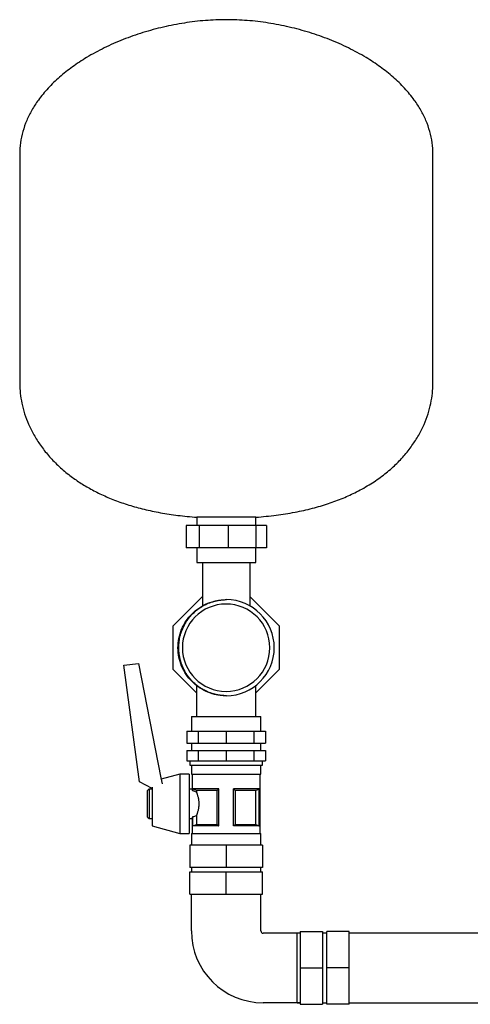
# Model space of a CAD drawing. Header units: millimetres. Extents: x 16 to 1645, y 11 to 787.
# Tile 1 of 6: x 16 to 321, y 122 to 787. Entities that reach past the tile are written whole.
import ezdxf

# ---------------------------------------------------------------- set-up
doc = ezdxf.new("R2010")
doc.units = ezdxf.units.MM

msp = doc.modelspace()

# ---------------------------------------------------------------- linework, layer by layer
at = {"color": 7, "linetype": 'Continuous', "lineweight": 25}
for p, q in [((16.49, 696.14), (16.49, 541.14)), ((295.49, 541.14), (295.49, 696.14)), ((135.99, 450.83), (135.99, 445.14)), ((136.01, 450.83), (135.99, 450.83)), ((175.99, 450.83), (136.01, 450.83)), ((175.98, 445.14), (175.99, 450.83)), ((128.94, 445.14), (128.94, 430.14)), ((128.95, 445.14), (128.94, 445.14)), ((128.95, 445.14), (128.95, 430.14)), ((137.75, 445.14), (128.95, 445.14)), ((137.75, 445.14), (137.75, 430.14)), ((157.22, 445.14), (137.75, 445.14)), ((157.22, 445.14), (157.22, 430.14)), ((175.98, 445.14), (157.22, 445.14)), ((175.98, 445.14), (175.98, 430.14)), ((183.02, 445.14), (175.98, 445.14)), ((183.02, 445.14), (183.02, 430.14)), ((183.03, 445.14), (183.02, 445.14)), ((183.03, 445.14), (183.03, 430.14)), ((128.95, 430.14), (128.94, 430.14)), ((137.75, 430.14), (128.95, 430.14)), ((135.99, 430.14), (135.99, 420.14)), ((157.22, 430.14), (137.75, 430.14)), ((175.98, 430.14), (157.22, 430.14)), ((175.99, 420.14), (175.98, 430.14)), ((183.02, 430.14), (175.98, 430.14)), ((183.03, 430.14), (183.02, 430.14)), ((135.99, 420.14), (136.01, 420.14)), ((136.01, 420.14), (175.99, 420.14)), ((139.99, 420.14), (139.99, 391)), ((171.99, 390.84), (171.99, 420.14)), ((120.09, 377.44), (139.99, 397.34)), ((171.99, 397.05), (191.59, 377.44)), ((120.09, 347.83), (120.09, 377.44)), ((127.65, 377.9), (127.97, 378.38)), ((191.59, 377.44), (191.59, 347.83)), ((86.82, 350.73), (96.71, 352.04)), ((97.27, 271.97), (86.82, 350.73)), ((96.71, 352.04), (111.73, 274.78)), ((135.84, 332.08), (120.09, 347.83)), ((191.59, 347.83), (175.84, 332.08)), ((135.84, 337.02), (135.84, 316.14)), ((175.84, 316.14), (175.84, 337.02)), ((132.36, 316.14), (132.36, 306.14)), ((132.36, 316.14), (155.84, 316.14)), ((155.84, 316.14), (179.31, 316.14)), ((179.31, 306.14), (179.31, 316.14)), ((129.26, 306.14), (129.26, 298.14)), ((129.26, 306.14), (137.05, 306.14)), ((137.05, 306.14), (137.05, 298.14)), ((137.05, 306.14), (155.84, 306.14)), ((155.84, 306.14), (155.84, 298.14)), ((155.84, 306.14), (174.63, 306.14)), ((174.63, 306.14), (174.63, 298.14)), ((174.63, 306.14), (182.41, 306.14)), ((182.41, 306.14), (182.41, 298.14)), ((129.26, 298.14), (137.05, 298.14)), ((129.26, 293.14), (129.26, 286.14)), ((129.26, 293.14), (137.05, 293.14)), ((132.36, 298.14), (132.36, 293.14)), ((137.05, 298.14), (155.84, 298.14)), ((137.05, 293.14), (137.05, 286.14)), ((137.05, 293.14), (155.84, 293.14)), ((155.84, 298.14), (174.63, 298.14)), ((155.84, 293.14), (155.84, 286.14)), ((155.84, 293.14), (174.63, 293.14)), ((174.63, 298.14), (182.41, 298.14)), ((174.63, 293.14), (174.63, 286.14)), ((174.63, 293.14), (182.41, 293.14)), ((179.31, 293.14), (179.31, 298.14)), ((182.41, 293.14), (182.41, 286.14)), ((129.26, 286.14), (137.05, 286.14)), ((131.36, 286.14), (131.36, 283.14)), ((131.36, 283.14), (155.84, 283.14)), ((132.36, 283.14), (132.36, 277.14)), ((137.05, 286.14), (155.84, 286.14)), ((155.84, 286.14), (174.63, 286.14)), ((155.84, 283.14), (180.31, 283.14)), ((174.63, 286.14), (182.41, 286.14)), ((179.31, 277.14), (179.31, 283.14)), ((180.31, 283.14), (180.31, 286.14)), ((111.73, 274.78), (112.67, 270.65)), ((124.61, 277.14), (111.96, 273.76)), ((130.86, 277.14), (124.61, 277.14)), ((124.61, 277.14), (124.61, 257.14)), ((130.86, 277.14), (130.86, 257.14)), ((132.36, 277.14), (155.84, 277.14)), ((132.86, 277.14), (132.86, 267.14)), ((155.84, 277.14), (179.31, 277.14)), ((178.81, 237.14), (178.81, 277.14)), ((105.86, 267.57), (97.27, 271.97)), ((102.86, 266.14), (103.86, 267.14)), ((103.86, 267.14), (105.86, 267.14)), ((103.86, 267.14), (103.86, 247.14)), ((105.86, 268.32), (105.86, 257.14)), ((130.86, 267.14), (132.86, 267.14)), ((150.84, 267.14), (133.41, 267.14)), ((133.41, 265.8), (133.41, 267.14)), ((133.47, 265.8), (133.47, 267.11)), ((150.84, 242.14), (150.84, 267.14)), ((178.26, 267.14), (160.84, 267.14)), ((160.84, 242.14), (160.84, 267.14)), ((178.21, 267.11), (178.21, 242.16)), ((178.26, 242.14), (178.26, 267.14)), ((102.86, 248.14), (102.86, 266.14)), ((133.41, 265.8), (133.47, 265.8)), ((149.77, 266.2), (135.76, 266.2)), ((135.76, 266.2), (135.76, 265.08)), ((149.77, 243.07), (149.77, 266.2)), ((175.92, 266.2), (161.91, 266.2)), ((161.91, 266.2), (161.91, 243.07)), ((175.92, 243.07), (175.92, 266.2)), ((105.86, 257.14), (105.86, 242.14)), ((124.61, 257.14), (124.61, 237.14)), ((130.86, 257.14), (130.86, 237.14)), ((102.86, 248.14), (103.86, 247.14)), ((103.86, 247.14), (105.86, 247.14)), ((130.86, 247.14), (132.86, 247.14)), ((132.86, 247.14), (132.86, 237.14)), ((133.41, 242.14), (133.41, 248.48)), ((133.47, 248.48), (133.41, 248.48)), ((133.47, 242.16), (133.47, 248.48)), ((135.76, 249.19), (135.76, 243.07)), ((105.86, 242.14), (124.61, 237.14)), ((150.84, 242.14), (133.41, 242.14)), ((135.76, 243.07), (149.77, 243.07)), ((178.26, 242.14), (160.84, 242.14)), ((161.91, 243.07), (175.92, 243.07)), ((124.61, 237.14), (130.86, 237.14)), ((132.36, 237.14), (132.36, 229.14)), ((132.36, 237.14), (155.84, 237.14)), ((155.84, 237.14), (179.31, 237.14)), ((179.31, 229.14), (179.31, 237.14)), ((131.29, 229.14), (131.29, 214.14)), ((155.84, 229.14), (131.29, 229.14)), ((155.84, 229.14), (155.84, 214.14)), ((180.39, 229.14), (155.84, 229.14)), ((180.39, 229.14), (180.39, 214.14)), ((155.84, 214.14), (131.29, 214.14)), ((132.36, 214.14), (132.36, 211.14)), ((180.39, 214.14), (155.84, 214.14)), ((179.31, 211.14), (179.31, 214.14)), ((131.29, 196.14), (131.29, 211.14)), ((131.29, 211.14), (155.84, 211.14)), ((155.84, 196.14), (155.84, 211.14)), ((155.84, 211.14), (180.39, 211.14)), ((180.39, 196.14), (180.39, 211.14)), ((131.29, 196.14), (155.84, 196.14)), ((132.36, 171.14), (132.36, 196.14)), ((155.84, 196.14), (180.39, 196.14)), ((179.31, 171.14), (179.31, 196.14)), ((205.84, 169.61), (180.84, 169.61)), ((205.84, 169.61), (203.84, 169.61)), ((203.84, 146.14), (203.84, 169.61)), ((205.84, 170.69), (205.84, 146.14)), ((205.84, 170.69), (220.84, 170.69)), ((220.84, 170.69), (220.84, 146.14)), ((223.84, 169.61), (220.84, 169.61)), ((238.84, 170.69), (223.84, 170.69)), ((223.84, 146.14), (223.84, 170.69)), ((238.84, 146.14), (238.84, 170.69)), ((328.84, 169.61), (238.84, 169.61)), ((203.84, 122.66), (203.84, 146.14)), ((205.84, 146.14), (205.84, 121.59)), ((205.84, 146.14), (220.84, 146.14)), ((220.84, 146.14), (220.84, 121.59)), ((238.84, 146.14), (223.84, 146.14)), ((223.84, 121.59), (223.84, 146.14)), ((238.84, 121.59), (238.84, 146.14)), ((205.84, 122.66), (180.84, 122.66)), ((203.84, 122.66), (205.84, 122.66)), ((205.84, 121.59), (220.84, 121.59)), ((220.84, 122.66), (223.84, 122.66)), ((238.84, 121.59), (223.84, 121.59)), ((238.84, 122.66), (328.84, 122.66))]:
    msp.add_line(p, q, dxfattribs=at)
at = {"color": 7, "linetype": 'Continuous', "lineweight": 25, "flags": 128}
for points in [[(133.47, 267.11), (133.44, 267.12), (133.41, 267.14)], [(178.26, 267.14), (178.23, 267.12), (178.21, 267.11)], [(133.41, 242.14), (133.44, 242.15), (133.47, 242.16)], [(178.21, 242.16), (178.24, 242.15), (178.26, 242.14)]]:
    msp.add_lwpolyline(points, dxfattribs=at)
at = {"color": 7, "linetype": 'Continuous', "lineweight": 25}
for centre, radius, start, end in [((155.84, 362.64), 32.5, 270.26129, 89.73871), ((155.84, 362.64), 29.5, 90, 270), ((155.84, 362.64), 29.5, 270, 90), ((180.84, 171.14), 48.48, 180, 270), ((180.84, 171.14), 1.53, 180, 270)]:
    msp.add_arc(centre, radius, start, end, dxfattribs=at)
for points, knots in [([(155.99, 787.14), (151.27, 787.02), (141.78, 786.79), (127.58, 785.04), (113.49, 782.32), (99.68, 778.57), (86.32, 773.88), (73.6, 768.27), (62.16, 762.07), (52.07, 755.43), (43.33, 748.5), (35.59, 741.02), (29.38, 733.5), (24.6, 726.13), (21.06, 719.04), (18.47, 711.65), (16.8, 703.98), (16.59, 698.76), (16.49, 696.14)], [0, 0, 0, 0, 0.077758, 0.156431, 0.235453, 0.314225, 0.392144, 0.468629, 0.543151, 0.606406, 0.667613, 0.726675, 0.78365, 0.827907, 0.87124, 0.914018, 0.956734, 1, 1, 1, 1]), ([(295.49, 696.14), (295.38, 698.76), (295.17, 703.98), (293.5, 711.65), (290.91, 719.04), (287.37, 726.13), (282.59, 733.5), (276.38, 741.02), (268.64, 748.5), (259.9, 755.43), (249.81, 762.07), (238.37, 768.27), (225.65, 773.88), (212.29, 778.57), (198.48, 782.32), (184.39, 785.04), (170.19, 786.79), (160.7, 787.02), (155.99, 787.14)], [0, 0, 0, 0, 0.043266, 0.085982, 0.12876, 0.172093, 0.21635, 0.273325, 0.332387, 0.393594, 0.456849, 0.531371, 0.607856, 0.685775, 0.764547, 0.843569, 0.922242, 1, 1, 1, 1]), ([(16.49, 541.14), (16.56, 538.96), (16.7, 534.49), (17.85, 527.68), (19.71, 520.65), (22.43, 513.49), (26, 506.34), (30.47, 499.29), (35.85, 492.4), (42.21, 485.74), (49.08, 479.85), (56.28, 474.69), (63.67, 470.19), (71.8, 466.03), (80.68, 462.25), (90.28, 458.92), (100.6, 456.07), (111.66, 453.74), (123.53, 451.9), (131.75, 451.19), (135.99, 450.83)], [0, 0, 0, 0, 0.039555, 0.081422, 0.125557, 0.17196, 0.2207, 0.27098, 0.323857, 0.379618, 0.438622, 0.488458, 0.540897, 0.596213, 0.654698, 0.716662, 0.781214, 0.849742, 0.922564, 1, 1, 1, 1]), ([(175.99, 450.83), (180.55, 451.23), (189.38, 452), (202.1, 454.05), (213.87, 456.68), (224.73, 459.88), (234.69, 463.59), (244.28, 468), (253.41, 473.14), (261.94, 479.07), (269.4, 485.41), (275.86, 492.09), (281.35, 499.06), (285.9, 506.22), (289.51, 513.43), (292.24, 520.6), (294.12, 527.65), (295.27, 534.48), (295.41, 538.96), (295.49, 541.14)], [0, 0, 0, 0, 0.08342, 0.161488, 0.234609, 0.303181, 0.367595, 0.428228, 0.495317, 0.558205, 0.617391, 0.673312, 0.727386, 0.778747, 0.827619, 0.874143, 0.918387, 0.960355, 1, 1, 1, 1]), ([(155.84, 330.14), (153.7, 330.26), (149.45, 330.5), (143.32, 332.43), (137.67, 335.43), (132.71, 339.51), (128.64, 344.46), (125.62, 350.11), (123.76, 356.26), (123.13, 362.64), (123.76, 369.01), (125.62, 375.16), (128.64, 380.81), (132.7, 385.77), (137.68, 389.8), (142.35, 392.47), (145.43, 393.31), (146.45, 393.59)], [0, 0, 0, 0, 0.069313, 0.137636, 0.206788, 0.276208, 0.344648, 0.413586, 0.48306, 0.551733, 0.620406, 0.689881, 0.758819, 0.827258, 0.896679, 0.965831, 1, 1, 1, 1]), ([(127.65, 377.9), (127.74, 378.06), (127.92, 378.4), (128.21, 378.93), (128.56, 379.52), (128.96, 380.17), (129.42, 380.88), (130.14, 381.91), (131.2, 383.31), (133.12, 385.5), (135.83, 388.01), (138.72, 390.05), (141.23, 391.48), (143.19, 392.42), (145.31, 393.26), (146.81, 393.74), (147.8, 394.02), (148.25, 394.14), (148.79, 394.27), (149.4, 394.41), (150.1, 394.55), (150.88, 394.69), (151.74, 394.82), (152.68, 394.94), (153.71, 395.04), (154.82, 395.11), (155.59, 395.13), (155.99, 395.14)], [0, 0, 0, 0, 0.015259, 0.032777, 0.052539, 0.074525, 0.098711, 0.125069, 0.182443, 0.25009, 0.375855, 0.500001, 0.553813, 0.624963, 0.686932, 0.749879, 0.76118, 0.774737, 0.790561, 0.808665, 0.829061, 0.851761, 0.876773, 0.904103, 0.933755, 0.965724, 1, 1, 1, 1]), ([(127.65, 347.37), (127.57, 347.54), (127.38, 347.89), (127.1, 348.46), (126.81, 349.08), (126.51, 349.76), (126.2, 350.5), (125.89, 351.3), (125.59, 352.17), (125.29, 353.09), (125, 354.08), (124.74, 355.12), (124.49, 356.23), (124.28, 357.41), (124.1, 358.64), (123.97, 359.92), (123.88, 361.26), (123.85, 362.91), (123.91, 364.8), (124.12, 366.86), (124.43, 368.78), (124.82, 370.55), (125.27, 372.16), (125.75, 373.6), (126.25, 374.89), (126.74, 376.03), (127.2, 377.02), (127.51, 377.62), (127.65, 377.9)], [0, 0, 0, 0, 0.018062, 0.03791, 0.059548, 0.082978, 0.108198, 0.135208, 0.164, 0.194565, 0.22689, 0.260954, 0.296734, 0.334198, 0.373307, 0.414017, 0.456273, 0.500013, 0.569283, 0.634659, 0.695917, 0.752886, 0.80544, 0.853492, 0.896991, 0.93591, 0.970244, 1, 1, 1, 1]), ([(155.99, 330.14), (155.79, 330.14), (155.41, 330.14), (154.85, 330.16), (154.3, 330.19), (153.77, 330.23), (153.25, 330.27), (152.75, 330.32), (152.26, 330.38), (151.79, 330.44), (151.34, 330.51), (150.9, 330.58), (150.48, 330.65), (150.08, 330.73), (149.69, 330.81), (149.31, 330.88), (148.95, 330.97), (148.61, 331.05), (148.29, 331.13), (147.97, 331.21), (147.68, 331.29), (146.79, 331.54), (145.32, 332.01), (143.46, 332.74), (141.49, 333.66), (139.58, 334.71), (137.6, 336.01), (136.01, 337.21), (134.36, 338.62), (132.77, 340.17), (131.22, 341.95), (130.12, 343.38), (129.32, 344.54), (128.74, 345.46), (128.18, 346.4), (127.83, 347.04), (127.65, 347.37)], [0, 0, 0, 0, 0.016633, 0.032836, 0.048607, 0.063944, 0.078845, 0.09331, 0.107339, 0.120931, 0.134086, 0.146803, 0.159084, 0.170929, 0.182339, 0.193313, 0.203854, 0.213963, 0.223639, 0.232886, 0.241703, 0.250092, 0.312215, 0.374941, 0.421565, 0.499954, 0.56277, 0.624987, 0.671548, 0.749987, 0.815435, 0.875009, 0.905707, 0.936781, 0.968217, 1, 1, 1, 1]), ([(133.41, 265.8), (133.39, 265.85), (133.35, 265.95), (133.3, 266.09), (133.25, 266.21), (133.2, 266.33), (133.16, 266.44), (133.11, 266.54), (133.08, 266.63), (133.04, 266.72), (133, 266.82), (132.96, 266.92), (132.91, 267.02), (132.88, 267.09), (132.87, 267.13), (132.86, 267.13), (132.86, 267.14)], [0, 0, 0, 0, 0.0595061, 0.1179898, 0.1754549, 0.2319053, 0.2873454, 0.3417795, 0.3952123, 0.4476487, 0.4990941, 0.6012101, 0.7023112, 0.802444, 0.9016571, 1, 1, 1, 1]), ([(135.76, 266.2), (135.51, 266.3), (135.01, 266.49), (134.25, 266.8), (133.73, 267), (133.47, 267.11)], [0, 0, 0, 0, 0.3227046, 0.6560333, 1, 1, 1, 1]), ([(150.84, 267.14), (150.66, 266.95), (150.3, 266.64), (149.94, 266.35), (149.77, 266.2)], [0, 0, 0, 0, 0.51196, 1, 1, 1, 1]), ([(161.91, 266.2), (161.79, 266.3), (161.56, 266.49), (161.2, 266.8), (160.96, 267), (160.84, 267.11)], [0, 0, 0, 0, 0.322705, 0.656033, 1, 1, 1, 1]), ([(178.21, 267.11), (177.82, 266.95), (177.06, 266.64), (176.29, 266.35), (175.92, 266.2)], [0, 0, 0, 0, 0.51196, 1, 1, 1, 1]), ([(135.76, 265.08), (135.79, 265.02), (135.84, 264.88), (135.92, 264.67), (136, 264.46), (136.08, 264.23), (136.16, 264), (136.24, 263.76), (136.4, 263.31), (136.61, 262.61), (136.87, 261.62), (137.09, 260.57), (137.26, 259.46), (137.37, 258.32), (137.41, 257.15), (137.38, 255.98), (137.27, 254.84), (137.1, 253.72), (136.87, 252.67), (136.61, 251.67), (136.38, 250.91), (136.19, 250.33), (136.04, 249.93), (135.9, 249.54), (135.81, 249.31), (135.76, 249.19)], [0, 0, 0, 0, 0.017904, 0.035755, 0.053569, 0.071363, 0.089153, 0.106955, 0.124786, 0.187718, 0.24986, 0.312632, 0.374403, 0.436941, 0.499019, 0.561352, 0.624169, 0.686251, 0.749348, 0.811433, 0.874316, 0.905723, 0.93708, 0.968476, 1, 1, 1, 1]), ([(132.86, 247.14), (132.86, 247.14), (132.86, 247.14), (132.87, 247.15), (132.88, 247.17), (132.89, 247.2), (132.91, 247.24), (132.93, 247.29), (132.95, 247.34), (132.98, 247.4), (133.02, 247.49), (133.07, 247.62), (133.14, 247.78), (133.22, 247.98), (133.31, 248.21), (133.38, 248.39), (133.41, 248.48)], [0, 0, 0, 0, 0.05438, 0.10902, 0.163928, 0.219113, 0.274584, 0.330348, 0.386413, 0.442788, 0.499481, 0.593049, 0.689857, 0.789935, 0.893308, 1, 1, 1, 1]), ([(133.47, 242.16), (133.86, 242.32), (134.62, 242.63), (135.39, 242.92), (135.76, 243.07)], [0, 0, 0, 0, 0.51196, 1, 1, 1, 1]), ([(149.77, 243.07), (149.88, 242.97), (150.12, 242.78), (150.47, 242.48), (150.72, 242.27), (150.84, 242.16)], [0, 0, 0, 0, 0.322705, 0.656033, 1, 1, 1, 1]), ([(160.84, 242.14), (161.02, 242.32), (161.37, 242.63), (161.73, 242.92), (161.91, 243.07)], [0, 0, 0, 0, 0.51196, 1, 1, 1, 1]), ([(175.92, 243.07), (176.16, 242.97), (176.67, 242.78), (177.43, 242.48), (177.95, 242.27), (178.21, 242.16)], [0, 0, 0, 0, 0.322705, 0.656033, 1, 1, 1, 1])]:
    msp.add_open_spline(points, degree=3, knots=knots, dxfattribs=at)
for points in [[(155.99, 330.14), (155.94, 330.14), (155.89, 330.14), (155.84, 330.14)], [(135.76, 265.08), (135.03, 265.34), (134.26, 265.58), (133.47, 265.8)], [(133.47, 248.48), (134.26, 248.69), (135.03, 248.93), (135.76, 249.19)]]:
    msp.add_open_spline(points, degree=3, dxfattribs=at)

doc.saveas('drawing.dxf')
